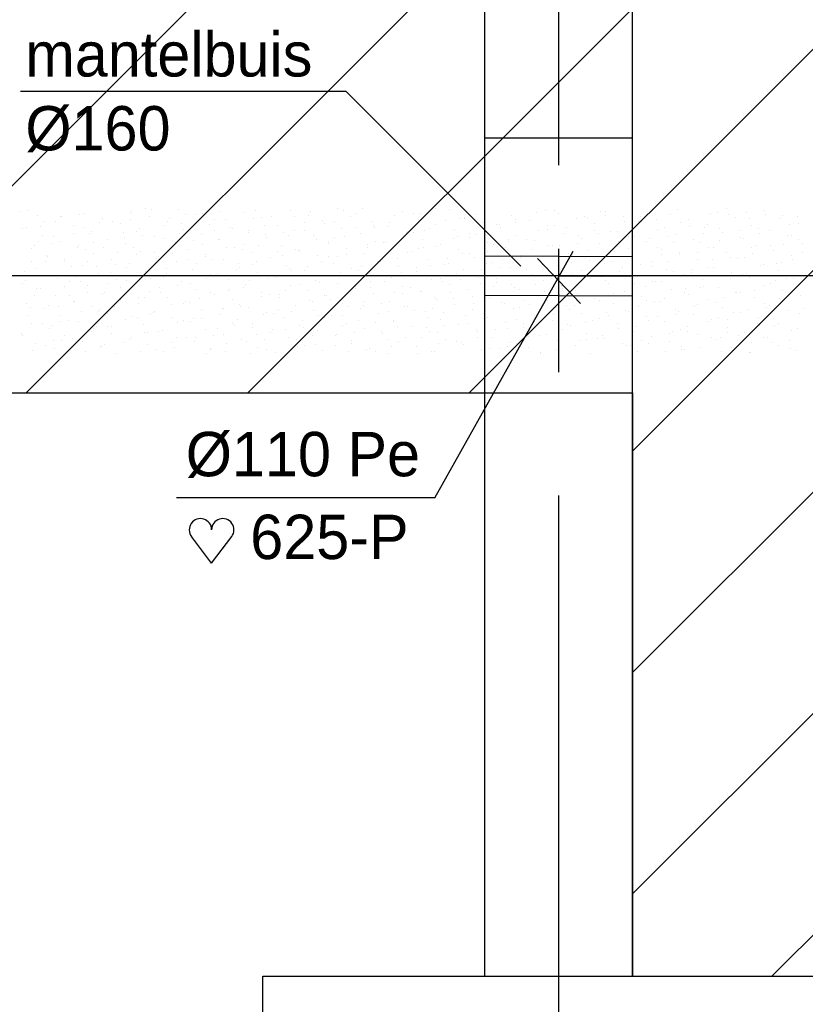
# Model space of a CAD drawing. Extents: x -34830 to 349597, y -3304 to 731056.
# Tile 16 of 48: x 53302 to 56488, y 20922 to 24914. Entities that reach past the tile are written whole.
import ezdxf

# ---------------------------------------------------------------- set-up
doc = ezdxf.new("R2010")
doc.units = 0
doc.header["$LTSCALE"] = 100
for name, pattern in [('2322121', [2000, 1000, 1000]), ('CENTER2', [11.25, 7.5, -1.25, 1.25, -1.25]), ('CENTER4', [5, 3.125, -0.625, 0.625, -0.625]), ('CENTERX2', [40, 25, -5, 5, -5]), ('LURETOUR', [6, 4, -2])]:
    doc.linetypes.add(name, pattern=pattern)
doc.layers.get('0').update_dxf_attribs({"linetype": 'CONTINUOUS'})
doc.layers.get('DEFPOINTS').update_dxf_attribs({"linetype": 'CONTINUOUS'})
for name, color, linetype in [('BOUW', 8, 'CONTINUOUS'), ('STRAMIEN', 1, 'CENTER2'), ('WL524---', 4, 'CONTINUOUS'), ('WL5627--', 4, 'CONTINUOUS'), ('WL570---_HARTLIJN', 7, 'CONTINUOUS'), ('WL570---_RETOUR', 3, 'CONTINUOUS'), ('WM521---', 1, 'CONTINUOUS')]:
    doc.layers.add(name, color=color, linetype=linetype)
doc.styles.add('BURO-018', font='BUROFONT.shx', dxfattribs={"height": 180})

# ---------------------------------------------------------------- blocks, each defined once
blk = doc.blocks.new('HART')
at = {"color": 1}
for q in [(-39.7, 52.4), (39.7, 52.4)]:
    blk.add_line((0, 0), q, dxfattribs=at)
for centre, start, end in [((-22.1, 65.7), 0, 217.1867), ((22.1, 65.7), 322.8133, 180)]:
    blk.add_arc(centre, 22.1, start, end, dxfattribs=at)
blk = doc.blocks.new('LU-1D-K-A0')
at = {"color": 0, "linetype": 'CONTINUOUS'}
for p, q in [((-0.5, 80), (0.5, 80)), ((-0.5, -80), (0.5, -80))]:
    blk.add_line(p, q, dxfattribs=at)
at = {"layer": 'WL570---_HARTLIJN', "linetype": 'CENTER2'}
blk.add_line((-0.5, 0), (0.5, 0), dxfattribs=at)

msp = doc.modelspace()

# ---------------------------------------------------------------- hatches: boundary and pattern name
at = {"layer": 'BOUW', "linetype": 'CONTINUOUS'}
h = msp.add_hatch(dxfattribs=at)
h.set_pattern_fill('ANSI31', color=256, scale=200, style=0)
h.set_pattern_definition([(45, (-108312.03, 9035.6), (-449.0128, 449.0128), [])])
h.paths.add_polyline_path([(59397.7, 32986.7), (59008.1, 33213.6), (56688.1, 33213.6), (56688.1, 33035.6), (55788.1, 33035.6), (55788.1, 28235.6), (56688.1, 28235.6), (56688.1, 25905.9), (56688.1, 25835.6), (54288.1, 25835.6), (54288.1, 25400.8), (48588.1, 25400.8), (48588.1, 23400.8), (55788.1, 23400.8), (55788.1, 21035.6), (56688.1, 21035.6), (56688.1, 18705.9), (56688.1, 18635.6), (55788.1, 18635.6), (55788.1, 9465.6), (58813.1, 9465.6), (58813.1, 12701.7), (57913.1, 12701.7), (57913.1, 13301.7), (58813.1, 13301.7), (58813.1, 14869.6), (59413.1, 14869.6)])

# ---------------------------------------------------------------- linework, layer by layer
at = {"color": 1, "linetype": 'BYBLOCK'}
for p, q in [((55488.1, 24324.3), (55488.1, 26723.6)), ((55488.1, 24488.5), (55488.1, 26254.3))]:
    msp.add_line(p, q, dxfattribs=at)
at = {"layer": 'BOUW', "linetype": 'CONTINUOUS'}
for p, q in [((55188.1, 21035.6), (55188.1, 25835.6)), ((55788.1, 21035.6), (55788.1, 25835.6)), ((55188.1, 24435.6), (55788.1, 24435.6)), ((54288.1, 21035.6), (56688.1, 21035.6)), ((54288.1, 18635.6), (54288.1, 21035.6))]:
    msp.add_line(p, q, dxfattribs=at)
msp.add_lwpolyline([(48588.1, 23400.8), (55788.1, 23400.8), (55788.1, 21035.6), (56688.1, 21035.6), (56688.1, 18705.9), (56688.1, 18635.6), (55788.1, 18635.6), (55788.1, 9465.6), (58813.1, 9465.6), (58813.1, 12701.7), (57913.1, 12701.7), (57913.1, 13301.7), (58813.1, 13301.7), (58813.1, 14869.6), (59413.1, 14869.6), (59397.7, 32986.7)], dxfattribs=at)
at = {"layer": 'DEFPOINTS', "color": 0, "linetype": 'BYBLOCK'}
msp.add_point((55488.1, 24388.5), dxfattribs=at)
at = {"layer": 'DEFPOINTS', "color": 6, "linetype": 'BYBLOCK'}
msp.add_point((55488.1, 24224.3), dxfattribs=at)
at = {"layer": 'STRAMIEN', "linetype": 'CENTERX2'}
msp.add_lwpolyline([(55488.1, 8485.3), (55488.1, 42952.2)], dxfattribs=at)
at = {"layer": 'WL524---', "color": 4, "linetype": '2322121'}
msp.add_line((53177.3, 23877.3), (56604.1, 23877.3), dxfattribs=at)
at = {"layer": 'WL5627--', "color": 6}
for p, q in [((53306.2, 24137.6), (53306.2, 24137.6)), ((53338.8, 24142.6), (53338.8, 24142.6)), ((53375.6, 24119.2), (53375.6, 24119.2)), ((53466.9, 24114.8), (53466.9, 24114.8)), ((53471.7, 24115.6), (53471.7, 24115.6)), ((53545.6, 24124), (53545.6, 24124)), ((53566.1, 24127.4), (53566.1, 24127.4)), ((53749.8, 24129.3), (53749.8, 24129.3)), ((53756.5, 24135.7), (53756.5, 24135.7)), ((53814.1, 24149), (53814.1, 24149)), ((53829, 24114.6), (53829, 24114.6)), ((53837.4, 24145.8), (53837.4, 24145.8)), ((53947, 24144), (53947, 24144)), ((53974.8, 24126.2), (53974.8, 24126.2)), ((54019.5, 24122.9), (54019.5, 24122.9)), ((54044.3, 24127.3), (54044.3, 24127.3)), ((54118.2, 24135.6), (54118.2, 24135.6)), ((54209.9, 24131.2), (54209.9, 24131.2)), ((54257.7, 24140.7), (54257.7, 24140.7)), ((54325, 24117.1), (54325, 24117.1)), ((54400.4, 24139.4), (54400.4, 24139.4)), ((54418.4, 24117.9), (54418.4, 24117.9)), ((54474, 24119.5), (54474, 24119.5)), ((54482.7, 24137.6), (54482.7, 24137.6)), ((54590.9, 24147.7), (54590.9, 24147.7)), ((54616.8, 24138.9), (54616.8, 24138.9)), ((54643.4, 24114.7), (54643.4, 24114.7)), ((54664.4, 24127.8), (54664.4, 24127.8)), ((54690.8, 24147.3), (54690.8, 24147.3)), ((54823.7, 24120.3), (54823.7, 24120.3)), ((54854.9, 24136.1), (54854.9, 24136.1)), ((54897.6, 24128.7), (54897.6, 24128.7)), ((54926.3, 24129.3), (54926.3, 24129.3)), ((54990.5, 24148.9), (54990.5, 24148.9)), ((55045.4, 24144.4), (55045.4, 24144.4)), ((55151.2, 24126.1), (55151.2, 24126.1)), ((55298.7, 24120.8), (55298.7, 24120.8)), ((55396.2, 24131.9), (55396.2, 24131.9)), ((55434.1, 24140.7), (55434.1, 24140.7)), ((55470.2, 24140.3), (55470.2, 24140.3)), ((55489.1, 24129.1), (55489.1, 24129.1)), ((55594.8, 24117.9), (55594.8, 24117.9)), ((55659.1, 24137.5), (55659.1, 24137.5)), ((55677, 24121.8), (55677, 24121.8)), ((55679.6, 24137.4), (55679.6, 24137.4)), ((55752.1, 24116.3), (55752.1, 24116.3)), ((55819.8, 24114.7), (55819.8, 24114.7)), ((55870.1, 24145.7), (55870.1, 24145.7)), ((55942.5, 24124.5), (55942.5, 24124.5)), ((55968.8, 24143.6), (55968.8, 24143.6)), ((56102.7, 24129.2), (56102.7, 24129.2)), ((56133, 24132.8), (56133, 24132.8)), ((56166.9, 24148.9), (56166.9, 24148.9)), ((56175.7, 24125), (56175.7, 24125)), ((56249.6, 24133.4), (56249.6, 24133.4)), ((56323.5, 24141.1), (56323.5, 24141.1)), ((56327.6, 24126.1), (56327.6, 24126.1)), ((56397, 24121.2), (56397, 24121.2)), ((56456.4, 24114.9), (56456.4, 24114.9)), ((53386.7, 24075.3), (53386.7, 24075.3)), ((53402.7, 24095.1), (53402.7, 24095.1)), ((53448.1, 24098), (53448.1, 24098)), ((53521.6, 24078.1), (53521.6, 24078.1)), ((53627.6, 24092), (53627.6, 24092)), ((53638.6, 24106.3), (53638.6, 24106.3)), ((53678.5, 24097.1), (53678.5, 24097.1)), ((53712.1, 24086.4), (53712.1, 24086.4)), ((53752.5, 24105.5), (53752.5, 24105.5)), ((53885.3, 24078.5), (53885.3, 24078.5)), ((53902.6, 24094.7), (53902.6, 24094.7)), ((53910.5, 24106.5), (53910.5, 24106.5)), ((53959.3, 24086.9), (53959.3, 24086.9)), ((54071.2, 24083.7), (54071.2, 24083.7)), ((54093, 24102.9), (54093, 24102.9)), ((54135.5, 24103.4), (54135.5, 24103.4)), ((54251.1, 24108.7), (54251.1, 24108.7)), ((54283.5, 24111.2), (54283.5, 24111.2)), ((54296.2, 24080.5), (54296.2, 24080.5)), ((54346.3, 24079.4), (54346.3, 24079.4)), ((54457.9, 24090.2), (54457.9, 24090.2)), ((54531.9, 24098.5), (54531.9, 24098.5)), ((54536.8, 24087.7), (54536.8, 24087.7)), ((54579.1, 24095.1), (54579.1, 24095.1)), ((54727.3, 24096), (54727.3, 24096)), ((54738.7, 24080), (54738.7, 24080)), ((54799.8, 24074.8), (54799.8, 24074.8)), ((54804, 24091.9), (54804, 24091.9)), ((54917.7, 24104.2), (54917.7, 24104.2)), ((54990.2, 24083.1), (54990.2, 24083.1)), ((55030.5, 24101.8), (55030.5, 24101.8)), ((55087, 24106.5), (55087, 24106.5)), ((55104.5, 24110.2), (55104.5, 24110.2)), ((55108.2, 24112.5), (55108.2, 24112.5)), ((55180.7, 24091.4), (55180.7, 24091.4)), ((55237.3, 24083.2), (55237.3, 24083.2)), ((55247.6, 24083.7), (55247.6, 24083.7)), ((55311.3, 24091.6), (55311.3, 24091.6)), ((55311.9, 24103.3), (55311.9, 24103.3)), ((55371.1, 24099.7), (55371.1, 24099.7)), ((55444.7, 24079.7), (55444.7, 24079.7)), ((55472.6, 24080.5), (55472.6, 24080.5)), ((55561.6, 24108), (55561.6, 24108)), ((55603.1, 24113.4), (55603.1, 24113.4)), ((55635.2, 24088), (55635.2, 24088)), ((55755.5, 24095), (55755.5, 24095)), ((55809.9, 24094.9), (55809.9, 24094.9)), ((55825.6, 24096.3), (55825.6, 24096.3)), ((55883.9, 24103.2), (55883.9, 24103.2)), ((55980.5, 24091.9), (55980.5, 24091.9)), ((56016.1, 24104.6), (56016.1, 24104.6)), ((56016.7, 24076.3), (56016.7, 24076.3)), ((56090.7, 24084.7), (56090.7, 24084.7)), ((56206.5, 24112.9), (56206.5, 24112.9)), ((56263.4, 24106.4), (56263.4, 24106.4)), ((56269.4, 24081.1), (56269.4, 24081.1)), ((56382.5, 24106.5), (56382.5, 24106.5)), ((56424.1, 24083.6), (56424.1, 24083.6)), ((56459.9, 24089.3), (56459.9, 24089.3)), ((53312.8, 24066.9), (53312.8, 24066.9)), ((53331.2, 24069.8), (53331.2, 24069.8)), ((53394, 24038), (53394, 24038)), ((53441.1, 24035), (53441.1, 24035)), ((53519.6, 24048.4), (53519.6, 24048.4)), ((53563.4, 24072.3), (53563.4, 24072.3)), ((53584.5, 24046.3), (53584.5, 24046.3)), ((53593.5, 24056.8), (53593.5, 24056.8)), ((53724.1, 24049.5), (53724.1, 24049.5)), ((53775, 24054.6), (53775, 24054.6)), ((53788.3, 24069.2), (53788.3, 24069.2)), ((53800.4, 24038.2), (53800.4, 24038.2)), ((53949, 24046.4), (53949, 24046.4)), ((53965.4, 24062.8), (53965.4, 24062.8)), ((54037.9, 24041.7), (54037.9, 24041.7)), ((54092.2, 24060), (54092.2, 24060)), ((54155.9, 24071.1), (54155.9, 24071.1)), ((54166.1, 24068.4), (54166.1, 24068.4)), ((54228.4, 24050), (54228.4, 24050)), ((54231.9, 24060.9), (54231.9, 24060.9)), ((54299, 24041.4), (54299, 24041.4)), ((54373, 24049.8), (54373, 24049.8)), ((54392.6, 24038.1), (54392.6, 24038.1)), ((54418.8, 24058.3), (54418.8, 24058.3)), ((54456.9, 24057.7), (54456.9, 24057.7)), ((54492.4, 24038.3), (54492.4, 24038.3)), ((54609.3, 24066.6), (54609.3, 24066.6)), ((54617.6, 24034.9), (54617.6, 24034.9)), ((54664.7, 24071.6), (54664.7, 24071.6)), ((54682.8, 24046.6), (54682.8, 24046.6)), ((54739.8, 24072.3), (54739.8, 24072.3)), ((54871.6, 24053.1), (54871.6, 24053.1)), ((54873.3, 24054.9), (54873.3, 24054.9)), ((54900.5, 24049.5), (54900.5, 24049.5)), ((54945.5, 24061.4), (54945.5, 24061.4)), ((54964.7, 24069.1), (54964.7, 24069.1)), ((55063.8, 24063.2), (55063.8, 24063.2)), ((55078.4, 24034.5), (55078.4, 24034.5)), ((55125.4, 24046.3), (55125.4, 24046.3)), ((55152.4, 24042.9), (55152.4, 24042.9)), ((55254.2, 24071.5), (55254.2, 24071.5)), ((55317.1, 24039.6), (55317.1, 24039.6)), ((55408.3, 24060.9), (55408.3, 24060.9)), ((55444.2, 24064.7), (55444.2, 24064.7)), ((55507.5, 24047.9), (55507.5, 24047.9)), ((55518.1, 24073.1), (55518.1, 24073.1)), ((55569, 24038), (55569, 24038)), ((55633.3, 24057.7), (55633.3, 24057.7)), ((55651, 24046.1), (55651, 24046.1)), ((55698, 24056.2), (55698, 24056.2)), ((55724.9, 24054.5), (55724.9, 24054.5)), ((55770.5, 24035.1), (55770.5, 24035.1)), ((55794, 24034.9), (55794, 24034.9)), ((55888.5, 24064.5), (55888.5, 24064.5)), ((55916.2, 24072.2), (55916.2, 24072.2)), ((55931.8, 24036), (55931.8, 24036)), ((55960.9, 24043.4), (55960.9, 24043.4)), ((56076.9, 24049.4), (56076.9, 24049.4)), ((56078.9, 24072.8), (56078.9, 24072.8)), ((56141.2, 24069.1), (56141.2, 24069.1)), ((56151.4, 24051.6), (56151.4, 24051.6)), ((56223.6, 24057.8), (56223.6, 24057.8)), ((56297.5, 24066.1), (56297.5, 24066.1)), ((56301.9, 24046.3), (56301.9, 24046.3)), ((56341.9, 24059.9), (56341.9, 24059.9)), ((56415.4, 24040), (56415.4, 24040)), ((56430.4, 24039.2), (56430.4, 24039.2)), ((53360.7, 23999.7), (53360.7, 23999.7)), ((53376.9, 24015.3), (53376.9, 24015.3)), ((53434.6, 24008), (53434.6, 24008)), ((53466.5, 24016.9), (53466.5, 24016.9)), ((53540.1, 23996.9), (53540.1, 23996.9)), ((53601.8, 24012.2), (53601.8, 24012.2)), ((53657, 24025.1), (53657, 24025.1)), ((53726.4, 24029.8), (53726.4, 24029.8)), ((53730.5, 24005.2), (53730.5, 24005.2)), ((53847.4, 24033.4), (53847.4, 24033.4)), ((53884.7, 24026.7), (53884.7, 24026.7)), ((53921, 24013.5), (53921, 24013.5)), ((53933.3, 24011.3), (53933.3, 24011.3)), ((54007.2, 24019.7), (54007.2, 24019.7)), ((54045.4, 24003.9), (54045.4, 24003.9)), ((54109.7, 24023.5), (54109.7, 24023.5)), ((54111.4, 24021.8), (54111.4, 24021.8)), ((54214, 24001.1), (54214, 24001.1)), ((54270.4, 24000.7), (54270.4, 24000.7)), ((54301.9, 24030.1), (54301.9, 24030.1)), ((54364.8, 23998.2), (54364.8, 23998.2)), ((54505.8, 24022.9), (54505.8, 24022.9)), ((54553.3, 24015.3), (54553.3, 24015.3)), ((54555.2, 24006.5), (54555.2, 24006.5)), ((54579.8, 24031.3), (54579.8, 24031.3)), ((54712.7, 24004.3), (54712.7, 24004.3)), ((54745.7, 24014.8), (54745.7, 24014.8)), ((54778.3, 24012.1), (54778.3, 24012.1)), ((54786.6, 24012.7), (54786.6, 24012.7)), ((54936.1, 24023.1), (54936.1, 24023.1)), ((54993.4, 23994.2), (54993.4, 23994.2)), ((55008.6, 24001.9), (55008.6, 24001.9)), ((55061.2, 24026.7), (55061.2, 24026.7)), ((55126.6, 24031.4), (55126.6, 24031.4)), ((55199.1, 24010.2), (55199.1, 24010.2)), ((55221.9, 24003.8), (55221.9, 24003.8)), ((55285.2, 24016), (55285.2, 24016)), ((55286.1, 24023.5), (55286.1, 24023.5)), ((55359.2, 24024.3), (55359.2, 24024.3)), ((55389.6, 24018.5), (55389.6, 24018.5)), ((55446.8, 24000.7), (55446.8, 24000.7)), ((55463.1, 23998.6), (55463.1, 23998.6)), ((55492.1, 23997.4), (55492.1, 23997.4)), ((55566, 24005.8), (55566, 24005.8)), ((55580, 24026.8), (55580, 24026.8)), ((55653.6, 24006.9), (55653.6, 24006.9)), ((55729.7, 24015.2), (55729.7, 24015.2)), ((55844, 24015.1), (55844, 24015.1)), ((55857.8, 24027.6), (55857.8, 24027.6)), ((55954.7, 24012.1), (55954.7, 24012.1)), ((56034.5, 24023.4), (56034.5, 24023.4)), ((56064.6, 24009), (56064.6, 24009)), ((56138.6, 24017.4), (56138.6, 24017.4)), ((56225, 24031.7), (56225, 24031.7)), ((56237.6, 24026.6), (56237.6, 24026.6)), ((56287.8, 23999.9), (56287.8, 23999.9)), ((56345.4, 23998.9), (56345.4, 23998.9)), ((56398.3, 24003.8), (56398.3, 24003.8)), ((56462.5, 24023.4), (56462.5, 24023.4)), ((56478.3, 24008.2), (56478.3, 24008.2)), ((53349.6, 23988.6), (53349.6, 23988.6)), ((53412.4, 23956.8), (53412.4, 23956.8)), ((53415.4, 23955.1), (53415.4, 23955.1)), ((53537.6, 23992.5), (53537.6, 23992.5)), ((53567.5, 23981.1), (53567.5, 23981.1)), ((53602.9, 23965.1), (53602.9, 23965.1)), ((53641.5, 23989.5), (53641.5, 23989.5)), ((53698.3, 23969.7), (53698.3, 23969.7)), ((53762.5, 23989.3), (53762.5, 23989.3)), ((53774.3, 23962.6), (53774.3, 23962.6)), ((53793.4, 23973.4), (53793.4, 23973.4)), ((53848.3, 23970.9), (53848.3, 23970.9)), ((53923.2, 23966.5), (53923.2, 23966.5)), ((53983.8, 23981.7), (53983.8, 23981.7)), ((54056.3, 23960.5), (54056.3, 23960.5)), ((54140.1, 23992.7), (54140.1, 23992.7)), ((54174.3, 23989.9), (54174.3, 23989.9)), ((54206.1, 23981.1), (54206.1, 23981.1)), ((54246.8, 23968.8), (54246.8, 23968.8)), ((54346.9, 23974.2), (54346.9, 23974.2)), ((54366.8, 23958.3), (54366.8, 23958.3)), ((54420.9, 23982.6), (54420.9, 23982.6)), ((54431.1, 23977.9), (54431.1, 23977.9)), ((54437.2, 23977.1), (54437.2, 23977.1)), ((54510.8, 23957.2), (54510.8, 23957.2)), ((54553.7, 23955.6), (54553.7, 23955.6)), ((54591.8, 23955.1), (54591.8, 23955.1)), ((54627.7, 23985.4), (54627.7, 23985.4)), ((54627.7, 23964), (54627.7, 23964)), ((54701.3, 23965.4), (54701.3, 23965.4)), ((54714, 23992.5), (54714, 23992.5)), ((54818.2, 23993.7), (54818.2, 23993.7)), ((54874.7, 23969.6), (54874.7, 23969.6)), ((54891.7, 23973.7), (54891.7, 23973.7)), ((54919.5, 23985.8), (54919.5, 23985.8)), ((54939, 23989.3), (54939, 23989.3)), ((55082.2, 23982), (55082.2, 23982)), ((55099.6, 23966.5), (55099.6, 23966.5)), ((55126.3, 23967.3), (55126.3, 23967.3)), ((55200.3, 23975.6), (55200.3, 23975.6)), ((55272.6, 23990.3), (55272.6, 23990.3)), ((55335.5, 23958.5), (55335.5, 23958.5)), ((55382.6, 23981), (55382.6, 23981)), ((55407.1, 23957.1), (55407.1, 23957.1)), ((55526, 23966.8), (55526, 23966.8)), ((55543.2, 23958.2), (55543.2, 23958.2)), ((55607.5, 23977.9), (55607.5, 23977.9)), ((55698.9, 23978.9), (55698.9, 23978.9)), ((55716.4, 23975), (55716.4, 23975)), ((55768.2, 23955), (55768.2, 23955)), ((55772.9, 23987.3), (55772.9, 23987.3)), ((55788.9, 23953.9), (55788.9, 23953.9)), ((55890.4, 23992.4), (55890.4, 23992.4)), ((55905.7, 23960.3), (55905.7, 23960.3)), ((55906.9, 23983.3), (55906.9, 23983.3)), ((55979.4, 23962.2), (55979.4, 23962.2)), ((55979.7, 23968.7), (55979.7, 23968.7)), ((56051.1, 23969.6), (56051.1, 23969.6)), ((56097.3, 23991.6), (56097.3, 23991.6)), ((56115.4, 23989.2), (56115.4, 23989.2)), ((56169.8, 23970.5), (56169.8, 23970.5)), ((56271.5, 23990.5), (56271.5, 23990.5)), ((56276.1, 23966.4), (56276.1, 23966.4)), ((56360.3, 23978.8), (56360.3, 23978.8)), ((56433.8, 23958.8), (56433.8, 23958.8)), ((56478.3, 23971.9), (56478.3, 23971.9)), ((53351.1, 23935.5), (53351.1, 23935.5)), ((53408.6, 23932.4), (53408.6, 23932.4)), ((53482.5, 23940.8), (53482.5, 23940.8)), ((53484.9, 23935.7), (53484.9, 23935.7)), ((53558.5, 23915.8), (53558.5, 23915.8)), ((53576.1, 23932.3), (53576.1, 23932.3)), ((53675.4, 23944), (53675.4, 23944)), ((53689.4, 23922.2), (53689.4, 23922.2)), ((53748.9, 23924), (53748.9, 23924)), ((53859, 23946.9), (53859, 23946.9)), ((53865.8, 23952.3), (53865.8, 23952.3)), ((53939.4, 23932.3), (53939.4, 23932.3)), ((53981.2, 23944), (53981.2, 23944)), ((54019.7, 23924.1), (54019.7, 23924.1)), ((54055.1, 23952.4), (54055.1, 23952.4)), ((54083.9, 23943.7), (54083.9, 23943.7)), ((54129.9, 23940.6), (54129.9, 23940.6)), ((54188, 23925.5), (54188, 23925.5)), ((54244.6, 23920.9), (54244.6, 23920.9)), ((54262, 23933.8), (54262, 23933.8)), ((54320.3, 23948.9), (54320.3, 23948.9)), ((54383.2, 23917.1), (54383.2, 23917.1)), ((54468.8, 23915.3), (54468.8, 23915.3)), ((54527.5, 23935.4), (54527.5, 23935.4)), ((54573.6, 23925.3), (54573.6, 23925.3)), ((54752.5, 23932.3), (54752.5, 23932.3)), ((54760.6, 23937.1), (54760.6, 23937.1)), ((54764.1, 23933.6), (54764.1, 23933.6)), ((54834.5, 23945.5), (54834.5, 23945.5)), ((54954.6, 23941.9), (54954.6, 23941.9)), ((54967.4, 23918.5), (54967.4, 23918.5)), ((55027, 23920.8), (55027, 23920.8)), ((55035.4, 23946.8), (55035.4, 23946.8)), ((55041.4, 23926.9), (55041.4, 23926.9)), ((55145, 23950.2), (55145, 23950.2)), ((55196.1, 23924), (55196.1, 23924)), ((55217.5, 23929.1), (55217.5, 23929.1)), ((55260.3, 23943.7), (55260.3, 23943.7)), ((55333.1, 23948.7), (55333.1, 23948.7)), ((55408, 23937.3), (55408, 23937.3)), ((55421, 23920.8), (55421, 23920.8)), ((55481.5, 23917.4), (55481.5, 23917.4)), ((55540, 23930.2), (55540, 23930.2)), ((55598.4, 23945.6), (55598.4, 23945.6)), ((55613.9, 23938.5), (55613.9, 23938.5)), ((55672, 23925.7), (55672, 23925.7)), ((55703.9, 23935.4), (55703.9, 23935.4)), ((55820.8, 23920), (55820.8, 23920)), ((55862.5, 23934), (55862.5, 23934)), ((55928.9, 23932.2), (55928.9, 23932.2)), ((56052.9, 23942.3), (56052.9, 23942.3)), ((56112.6, 23941.8), (56112.6, 23941.8)), ((56186.5, 23950.2), (56186.5, 23950.2)), ((56211.8, 23946.8), (56211.8, 23946.8)), ((56243.4, 23950.5), (56243.4, 23950.5)), ((56306.2, 23918.7), (56306.2, 23918.7)), ((56319.4, 23923.2), (56319.4, 23923.2)), ((56372.5, 23924), (56372.5, 23924)), ((56393.3, 23931.6), (56393.3, 23931.6)), ((56436.8, 23943.6), (56436.8, 23943.6)), ((53323.6, 23892.1), (53323.6, 23892.1)), ((53368, 23907.5), (53368, 23907.5)), ((53389.6, 23875.3), (53389.6, 23875.3)), ((53430.9, 23875.6), (53430.9, 23875.6)), ((53511.8, 23912.7), (53511.8, 23912.7)), ((53615.4, 23913.8), (53615.4, 23913.8)), ((53621.3, 23883.9), (53621.3, 23883.9)), ((53672.5, 23889.9), (53672.5, 23889.9)), ((53736.7, 23909.5), (53736.7, 23909.5)), ((53811.8, 23892.2), (53811.8, 23892.2)), ((53822.2, 23895.3), (53822.2, 23895.3)), ((53896.2, 23903.7), (53896.2, 23903.7)), ((53897.4, 23886.7), (53897.4, 23886.7)), ((54002.2, 23900.5), (54002.2, 23900.5)), ((54029.1, 23876.8), (54029.1, 23876.8)), ((54074.7, 23879.4), (54074.7, 23879.4)), ((54103, 23885.1), (54103, 23885.1)), ((54180.3, 23901.2), (54180.3, 23901.2)), ((54192.7, 23908.8), (54192.7, 23908.8)), ((54265.2, 23887.6), (54265.2, 23887.6)), ((54341, 23878.4), (54341, 23878.4)), ((54394.8, 23906.9), (54394.8, 23906.9)), ((54405.3, 23898.1), (54405.3, 23898.1)), ((54455.7, 23895.9), (54455.7, 23895.9)), ((54529.2, 23876), (54529.2, 23876)), ((54566, 23875.3), (54566, 23875.3)), ((54601.7, 23888.4), (54601.7, 23888.4)), ((54646.1, 23904.2), (54646.1, 23904.2)), ((54675.6, 23896.7), (54675.6, 23896.7)), ((54688.2, 23912.6), (54688.2, 23912.6)), ((54719.7, 23884.3), (54719.7, 23884.3)), ((54836.6, 23912.5), (54836.6, 23912.5)), ((54848.9, 23889.8), (54848.9, 23889.8)), ((54882.4, 23878.2), (54882.4, 23878.2)), ((54910.1, 23892.6), (54910.1, 23892.6)), ((54913.2, 23909.5), (54913.2, 23909.5)), ((55073.9, 23886.6), (55073.9, 23886.6)), ((55100.6, 23900.8), (55100.6, 23900.8)), ((55174.2, 23900), (55174.2, 23900)), ((55248.2, 23908.4), (55248.2, 23908.4)), ((55291.1, 23909.1), (55291.1, 23909.1)), ((55353.9, 23877.3), (55353.9, 23877.3)), ((55356.8, 23901.2), (55356.8, 23901.2)), ((55381.1, 23881.4), (55381.1, 23881.4)), ((55455, 23889.8), (55455, 23889.8)), ((55517.5, 23878.4), (55517.5, 23878.4)), ((55544.4, 23885.6), (55544.4, 23885.6)), ((55581.7, 23898), (55581.7, 23898)), ((55734.8, 23893.9), (55734.8, 23893.9)), ((55742.4, 23875.2), (55742.4, 23875.2)), ((55746.8, 23911.6), (55746.8, 23911.6)), ((55864.6, 23912.6), (55864.6, 23912.6)), ((55925.3, 23902.1), (55925.3, 23902.1)), ((55953.6, 23893.1), (55953.6, 23893.1)), ((55997.8, 23881), (55997.8, 23881)), ((56025.3, 23889.8), (56025.3, 23889.8)), ((56027.6, 23901.4), (56027.6, 23901.4)), ((56089.6, 23909.4), (56089.6, 23909.4)), ((56115.8, 23910.4), (56115.8, 23910.4)), ((56160.5, 23874.5), (56160.5, 23874.5)), ((56188.2, 23889.3), (56188.2, 23889.3)), ((56234.4, 23882.9), (56234.4, 23882.9)), ((56250.3, 23886.6), (56250.3, 23886.6)), ((56378.7, 23897.6), (56378.7, 23897.6)), ((56452.3, 23877.6), (56452.3, 23877.6)), ((53312.9, 23846.2), (53312.9, 23846.2)), ((53325.3, 23855.7), (53325.3, 23855.7)), ((53456.5, 23865.1), (53456.5, 23865.1)), ((53503.3, 23854.5), (53503.3, 23854.5)), ((53530.5, 23873.5), (53530.5, 23873.5)), ((53550.3, 23852.5), (53550.3, 23852.5)), ((53576.9, 23834.6), (53576.9, 23834.6)), ((53663.3, 23846.6), (53663.3, 23846.6)), ((53693.8, 23862.8), (53693.8, 23862.8)), ((53737.3, 23855), (53737.3, 23855)), ((53767.4, 23842.9), (53767.4, 23842.9)), ((53833.2, 23867), (53833.2, 23867)), ((53884.3, 23871.1), (53884.3, 23871.1)), ((53944.1, 23836.4), (53944.1, 23836.4)), ((53957.8, 23851.1), (53957.8, 23851.1)), ((53993.9, 23844.2), (53993.9, 23844.2)), ((54058.1, 23863.9), (54058.1, 23863.9)), ((54148.3, 23859.4), (54148.3, 23859.4)), ((54218.8, 23841.1), (54218.8, 23841.1)), ((54235.9, 23858.2), (54235.9, 23858.2)), ((54309.9, 23866.6), (54309.9, 23866.6)), ((54338.7, 23867.7), (54338.7, 23867.7)), ((54401.6, 23835.9), (54401.6, 23835.9)), ((54442.7, 23839.7), (54442.7, 23839.7)), ((54501.7, 23855.6), (54501.7, 23855.6)), ((54516.7, 23848), (54516.7, 23848)), ((54592.1, 23844.2), (54592.1, 23844.2)), ((54726.7, 23852.4), (54726.7, 23852.4)), ((54782.5, 23852.4), (54782.5, 23852.4)), ((54808.5, 23869.8), (54808.5, 23869.8)), ((54973, 23860.7), (54973, 23860.7)), ((55009.6, 23867), (55009.6, 23867)), ((55015.3, 23851.3), (55015.3, 23851.3)), ((55045.5, 23839.6), (55045.5, 23839.6)), ((55089.3, 23859.7), (55089.3, 23859.7)), ((55163.4, 23869), (55163.4, 23869)), ((55170.3, 23844.2), (55170.3, 23844.2)), ((55234.5, 23863.8), (55234.5, 23863.8)), ((55235.9, 23847.9), (55235.9, 23847.9)), ((55296.1, 23841.1), (55296.1, 23841.1)), ((55395.2, 23841), (55395.2, 23841)), ((55426.4, 23856.2), (55426.4, 23856.2)), ((55499.9, 23836.2), (55499.9, 23836.2)), ((55587.9, 23862.9), (55587.9, 23862.9)), ((55616.9, 23864.5), (55616.9, 23864.5)), ((55661.8, 23871.3), (55661.8, 23871.3)), ((55678.1, 23855.6), (55678.1, 23855.6)), ((55690.4, 23844.5), (55690.4, 23844.5)), ((55794.7, 23844.3), (55794.7, 23844.3)), ((55807.3, 23872.7), (55807.3, 23872.7)), ((55868.7, 23852.7), (55868.7, 23852.7)), ((55880.9, 23852.8), (55880.9, 23852.8)), ((55903.1, 23852.4), (55903.1, 23852.4)), ((56071.3, 23861.1), (56071.3, 23861.1)), ((56075.5, 23834.2), (56075.5, 23834.2)), ((56186, 23866.9), (56186, 23866.9)), ((56261.8, 23869.4), (56261.8, 23869.4)), ((56324.6, 23837.5), (56324.6, 23837.5)), ((56346.7, 23844.1), (56346.7, 23844.1)), ((56367.3, 23856), (56367.3, 23856)), ((56411, 23863.8), (56411, 23863.8)), ((56441.3, 23864.3), (56441.3, 23864.3)), ((53363.8, 23795.5), (53363.8, 23795.5)), ((53371.5, 23824.8), (53371.5, 23824.8)), ((53386.4, 23826.3), (53386.4, 23826.3)), ((53449.3, 23794.5), (53449.3, 23794.5)), ((53486, 23832.9), (53486, 23832.9)), ((53504.4, 23797.9), (53504.4, 23797.9)), ((53578.4, 23806.2), (53578.4, 23806.2)), ((53639.7, 23802.8), (53639.7, 23802.8)), ((53646.7, 23810), (53646.7, 23810)), ((53711, 23829.7), (53711, 23829.7)), ((53830.2, 23811), (53830.2, 23811)), ((53870.2, 23828), (53870.2, 23828)), ((53871.7, 23806.9), (53871.7, 23806.9)), ((54020.7, 23819.3), (54020.7, 23819.3)), ((54077, 23809.5), (54077, 23809.5)), ((54093.1, 23798.2), (54093.1, 23798.2)), ((54150.9, 23817.9), (54150.9, 23817.9)), ((54154.6, 23821.4), (54154.6, 23821.4)), ((54211.1, 23827.6), (54211.1, 23827.6)), ((54283.6, 23806.5), (54283.6, 23806.5)), ((54315.3, 23798.6), (54315.3, 23798.6)), ((54357.8, 23799.3), (54357.8, 23799.3)), ((54379.5, 23818.3), (54379.5, 23818.3)), ((54474.1, 23814.8), (54474.1, 23814.8)), ((54540.2, 23795.4), (54540.2, 23795.4)), ((54547.6, 23794.8), (54547.6, 23794.8)), ((54649.6, 23821.1), (54649.6, 23821.1)), ((54662.4, 23832.8), (54662.4, 23832.8)), ((54664.5, 23823), (54664.5, 23823)), ((54723.5, 23829.5), (54723.5, 23829.5)), ((54738.1, 23803.1), (54738.1, 23803.1)), ((54823.1, 23810), (54823.1, 23810)), ((54855, 23831.3), (54855, 23831.3)), ((54856.4, 23802.6), (54856.4, 23802.6)), ((54887.4, 23829.6), (54887.4, 23829.6)), ((54928.5, 23811.4), (54928.5, 23811.4)), ((54930.4, 23810.9), (54930.4, 23810.9)), ((55048.1, 23806.8), (55048.1, 23806.8)), ((55119, 23819.7), (55119, 23819.7)), ((55222.1, 23832.7), (55222.1, 23832.7)), ((55309.5, 23828), (55309.5, 23828)), ((55331, 23821.4), (55331, 23821.4)), ((55372.3, 23796.1), (55372.3, 23796.1)), ((55429, 23814.2), (55429, 23814.2)), ((55491.7, 23798.6), (55491.7, 23798.6)), ((55502.9, 23822.6), (55502.9, 23822.6)), ((55555.9, 23818.2), (55555.9, 23818.2)), ((55562.8, 23804.4), (55562.8, 23804.4)), ((55635.8, 23795.6), (55635.8, 23795.6)), ((55709.8, 23804), (55709.8, 23804)), ((55716.6, 23795.4), (55716.6, 23795.4)), ((55753.2, 23812.7), (55753.2, 23812.7)), ((55838.8, 23832.8), (55838.8, 23832.8)), ((55943.7, 23821), (55943.7, 23821)), ((55999.5, 23809.9), (55999.5, 23809.9)), ((56001.6, 23825.8), (56001.6, 23825.8)), ((56016.2, 23799.8), (56016.2, 23799.8)), ((56063.8, 23829.6), (56063.8, 23829.6)), ((56134.2, 23829.3), (56134.2, 23829.3)), ((56206.7, 23808.1), (56206.7, 23808.1)), ((56208.4, 23807.3), (56208.4, 23807.3)), ((56224.5, 23806.8), (56224.5, 23806.8)), ((56282.3, 23815.6), (56282.3, 23815.6)), ((56397.1, 23816.4), (56397.1, 23816.4)), ((56470.7, 23796.5), (56470.7, 23796.5)), ((53331.3, 23765.1), (53331.3, 23765.1)), ((53419.4, 23757.5), (53419.4, 23757.5)), ((53521.8, 23773.3), (53521.8, 23773.3)), ((53524.5, 23772.7), (53524.5, 23772.7)), ((53711.2, 23779.3), (53711.2, 23779.3)), ((53712.2, 23781.6), (53712.2, 23781.6)), ((53785.2, 23787.7), (53785.2, 23787.7)), ((53785.8, 23761.7), (53785.8, 23761.7)), ((53807.4, 23787.2), (53807.4, 23787.2)), ((53902.7, 23789.9), (53902.7, 23789.9)), ((53918.1, 23760.8), (53918.1, 23760.8)), ((53968.1, 23764.4), (53968.1, 23764.4)), ((53976.2, 23770), (53976.2, 23770)), ((53992, 23769.2), (53992, 23769.2)), ((54032.3, 23784.1), (54032.3, 23784.1)), ((54166.7, 23778.3), (54166.7, 23778.3)), ((54193, 23761.2), (54193, 23761.2)), ((54283.8, 23790.9), (54283.8, 23790.9)), ((54357.2, 23786.5), (54357.2, 23786.5)), ((54420, 23754.7), (54420, 23754.7)), ((54475.9, 23775.8), (54475.9, 23775.8)), ((54490.6, 23772.4), (54490.6, 23772.4)), ((54564.6, 23780.8), (54564.6, 23780.8)), ((54610.5, 23763), (54610.5, 23763)), ((54700.9, 23772.6), (54700.9, 23772.6)), ((54771.4, 23762.2), (54771.4, 23762.2)), ((54800.9, 23771.3), (54800.9, 23771.3)), ((54983.8, 23787.2), (54983.8, 23787.2)), ((54991.4, 23779.6), (54991.4, 23779.6)), ((55063.2, 23784), (55063.2, 23784)), ((55063.9, 23758.4), (55063.9, 23758.4)), ((55137.2, 23792.4), (55137.2, 23792.4)), ((55144.5, 23764.4), (55144.5, 23764.4)), ((55181.9, 23787.8), (55181.9, 23787.8)), ((55208.8, 23784), (55208.8, 23784)), ((55254.3, 23766.7), (55254.3, 23766.7)), ((55270.1, 23765.5), (55270.1, 23765.5)), ((55344, 23773.8), (55344, 23773.8)), ((55369.5, 23761.2), (55369.5, 23761.2)), ((55444.8, 23775), (55444.8, 23775)), ((55518.4, 23755.1), (55518.4, 23755.1)), ((55550.8, 23755.3), (55550.8, 23755.3)), ((55635.3, 23783.3), (55635.3, 23783.3)), ((55652.4, 23775.7), (55652.4, 23775.7)), ((55708.8, 23763.3), (55708.8, 23763.3)), ((55825.7, 23791.6), (55825.7, 23791.6)), ((55842.6, 23777.1), (55842.6, 23777.1)), ((55877.3, 23772.6), (55877.3, 23772.6)), ((55899.3, 23771.6), (55899.3, 23771.6)), ((55916.6, 23785.5), (55916.6, 23785.5)), ((56049.5, 23758.5), (56049.5, 23758.5)), ((56089.7, 23779.9), (56089.7, 23779.9)), ((56123.4, 23766.9), (56123.4, 23766.9)), ((56160.2, 23787.1), (56160.2, 23787.1)), ((56280.2, 23788.2), (56280.2, 23788.2)), ((56320.9, 23764.3), (56320.9, 23764.3)), ((56343.1, 23756.4), (56343.1, 23756.4)), ((56385.2, 23784), (56385.2, 23784)), ((56415.2, 23788.7), (56415.2, 23788.7)), ((53338, 23715.7), (53338, 23715.7)), ((53345.5, 23749.2), (53345.5, 23749.2)), ((53404.8, 23745.1), (53404.8, 23745.1)), ((53460.2, 23753), (53460.2, 23753)), ((53552.3, 23730.6), (53552.3, 23730.6)), ((53595.3, 23753.4), (53595.3, 23753.4)), ((53620.9, 23730.2), (53620.9, 23730.2)), ((53626.3, 23739), (53626.3, 23739)), ((53658.2, 23721.6), (53658.2, 23721.6)), ((53685.2, 23749.9), (53685.2, 23749.9)), ((53833.1, 23720.4), (53833.1, 23720.4)), ((53845.9, 23727), (53845.9, 23727)), ((53848.6, 23729.9), (53848.6, 23729.9)), ((54039.1, 23738.1), (54039.1, 23738.1)), ((54111.6, 23717), (54111.6, 23717)), ((54124.9, 23742.2), (54124.9, 23742.2)), ((54128.8, 23741.6), (54128.8, 23741.6)), ((54198.9, 23750.6), (54198.9, 23750.6)), ((54229.5, 23746.4), (54229.5, 23746.4)), ((54289.5, 23718.8), (54289.5, 23718.8)), ((54302, 23725.3), (54302, 23725.3)), ((54331.7, 23723.7), (54331.7, 23723.7)), ((54353.7, 23738.4), (54353.7, 23738.4)), ((54405.7, 23732.1), (54405.7, 23732.1)), ((54492.5, 23733.6), (54492.5, 23733.6)), ((54514.4, 23715.6), (54514.4, 23715.6)), ((54636.6, 23753), (54636.6, 23753)), ((54682.9, 23741.9), (54682.9, 23741.9)), ((54697.5, 23753.8), (54697.5, 23753.8)), ((54756.5, 23721.9), (54756.5, 23721.9)), ((54797.3, 23730.2), (54797.3, 23730.2)), ((54861.6, 23749.8), (54861.6, 23749.8)), ((54873.4, 23750.2), (54873.4, 23750.2)), ((54904.3, 23735.3), (54904.3, 23735.3)), ((54947, 23730.2), (54947, 23730.2)), ((54978.3, 23743.7), (54978.3, 23743.7)), ((55022.3, 23727), (55022.3, 23727)), ((55111.1, 23716.7), (55111.1, 23716.7)), ((55137.4, 23738.5), (55137.4, 23738.5)), ((55185.1, 23725.1), (55185.1, 23725.1)), ((55305.2, 23741.5), (55305.2, 23741.5)), ((55327.9, 23746.8), (55327.9, 23746.8)), ((55390.7, 23715), (55390.7, 23715)), ((55465.9, 23718.7), (55465.9, 23718.7)), ((55476.9, 23746.9), (55476.9, 23746.9)), ((55530.1, 23738.4), (55530.1, 23738.4)), ((55581.2, 23723.2), (55581.2, 23723.2)), ((55683.7, 23728.4), (55683.7, 23728.4)), ((55690.8, 23715.6), (55690.8, 23715.6)), ((55757.7, 23736.7), (55757.7, 23736.7)), ((55771.7, 23731.5), (55771.7, 23731.5)), ((55813.1, 23752.9), (55813.1, 23752.9)), ((55962.1, 23739.8), (55962.1, 23739.8)), ((55964.5, 23718.2), (55964.5, 23718.2)), ((55973.7, 23730.1), (55973.7, 23730.1)), ((56034.6, 23718.7), (56034.6, 23718.7)), ((56038, 23749.8), (56038, 23749.8)), ((56152.6, 23748.1), (56152.6, 23748.1)), ((56198.7, 23726.9), (56198.7, 23726.9)), ((56225.1, 23727), (56225.1, 23727)), ((56256.3, 23740), (56256.3, 23740)), ((56330.2, 23748.4), (56330.2, 23748.4)), ((56415.5, 23735.2), (56415.5, 23735.2)), ((56463.1, 23721.4), (56463.1, 23721.4)), ((56481.6, 23741.5), (56481.6, 23741.5)), ((53349.7, 23683.9), (53349.7, 23683.9)), ((53393.4, 23681.9), (53393.4, 23681.9)), ((53467.4, 23690.3), (53467.4, 23690.3)), ((53467.7, 23713.3), (53467.7, 23713.3)), ((53498.7, 23692.8), (53498.7, 23692.8)), ((53540.2, 23692.2), (53540.2, 23692.2)), ((53730.6, 23700.5), (53730.6, 23700.5)), ((53759.2, 23712.1), (53759.2, 23712.1)), ((53781.6, 23707.4), (53781.6, 23707.4)), ((53804.2, 23680.5), (53804.2, 23680.5)), ((53921.1, 23708.7), (53921.1, 23708.7)), ((53942.3, 23684.6), (53942.3, 23684.6)), ((53966, 23693.5), (53966, 23693.5)), ((53994.6, 23688.8), (53994.6, 23688.8)), ((54006.6, 23704.2), (54006.6, 23704.2)), ((54039.9, 23701.9), (54039.9, 23701.9)), ((54167.2, 23681.4), (54167.2, 23681.4)), ((54172.8, 23675), (54172.8, 23675)), ((54185.1, 23697.1), (54185.1, 23697.1)), ((54246.8, 23683.3), (54246.8, 23683.3)), ((54375.6, 23705.4), (54375.6, 23705.4)), ((54450.2, 23696), (54450.2, 23696)), ((54538.6, 23705.1), (54538.6, 23705.1)), ((54566, 23713.7), (54566, 23713.7)), ((54612.5, 23713.5), (54612.5, 23713.5)), ((54628.9, 23681.8), (54628.9, 23681.8)), ((54675.1, 23692.8), (54675.1, 23692.8)), ((54745.4, 23686.6), (54745.4, 23686.6)), ((54819.3, 23695), (54819.3, 23695)), ((54819.3, 23690.1), (54819.3, 23690.1)), ((54958, 23707.3), (54958, 23707.3)), ((55009.8, 23698.4), (55009.8, 23698.4)), ((55026.2, 23676.4), (55026.2, 23676.4)), ((55082.3, 23677.3), (55082.3, 23677.3)), ((55118.7, 23684.5), (55118.7, 23684.5)), ((55183, 23704.2), (55183, 23704.2)), ((55200.3, 23706.7), (55200.3, 23706.7)), ((55272.8, 23685.5), (55272.8, 23685.5)), ((55318, 23698.2), (55318, 23698.2)), ((55343.7, 23681.4), (55343.7, 23681.4)), ((55391.9, 23706.6), (55391.9, 23706.6)), ((55463.2, 23693.8), (55463.2, 23693.8)), ((55524.8, 23679.7), (55524.8, 23679.7)), ((55598.8, 23688), (55598.8, 23688)), ((55626.6, 23695.9), (55626.6, 23695.9)), ((55653.7, 23702.1), (55653.7, 23702.1)), ((55727.2, 23682.2), (55727.2, 23682.2)), ((55844.1, 23710.4), (55844.1, 23710.4)), ((55851.5, 23692.7), (55851.5, 23692.7)), ((55890.5, 23709.8), (55890.5, 23709.8)), ((55917.7, 23690.5), (55917.7, 23690.5)), ((56097.4, 23691.3), (56097.4, 23691.3)), ((56108.2, 23698.7), (56108.2, 23698.7)), ((56134.4, 23707.3), (56134.4, 23707.3)), ((56171.3, 23699.7), (56171.3, 23699.7)), ((56295.1, 23684.5), (56295.1, 23684.5)), ((56298.6, 23707), (56298.6, 23707)), ((56359.4, 23704.1), (56359.4, 23704.1)), ((56361.5, 23675.2), (56361.5, 23675.2)), ((56378.2, 23681.1), (56378.2, 23681.1)), ((53308.4, 23641.6), (53308.4, 23641.6)), ((53312.2, 23635.8), (53312.2, 23635.8)), ((53423.3, 23664), (53423.3, 23664)), ((53434.4, 23673.2), (53434.4, 23673.2)), ((53595.1, 23650.4), (53595.1, 23650.4)), ((53600.2, 23663.3), (53600.2, 23663.3)), ((53613.7, 23672.2), (53613.7, 23672.2)), ((53659.4, 23670), (53659.4, 23670)), ((53674.2, 23671.7), (53674.2, 23671.7)), ((53676.6, 23640.4), (53676.6, 23640.4)), ((53807.1, 23644.8), (53807.1, 23644.8)), ((53820.1, 23647.2), (53820.1, 23647.2)), ((53867, 23648.7), (53867, 23648.7)), ((53881, 23653.2), (53881, 23653.2)), ((54057.5, 23657), (54057.5, 23657)), ((54087.8, 23634.6), (54087.8, 23634.6)), ((54103, 23661.8), (54103, 23661.8)), ((54130, 23635.9), (54130, 23635.9)), ((54248, 23665.3), (54248, 23665.3)), ((54263.7, 23638.9), (54263.7, 23638.9)), ((54320.4, 23644.1), (54320.4, 23644.1)), ((54327.9, 23658.6), (54327.9, 23658.6)), ((54379.6, 23656.4), (54379.6, 23656.4)), ((54438.4, 23673.5), (54438.4, 23673.5)), ((54453.6, 23664.8), (54453.6, 23664.8)), ((54488.6, 23635.8), (54488.6, 23635.8)), ((54510.9, 23652.4), (54510.9, 23652.4)), ((54586.5, 23637.9), (54586.5, 23637.9)), ((54610.8, 23673.1), (54610.8, 23673.1)), ((54660.4, 23646.2), (54660.4, 23646.2)), ((54701.4, 23660.7), (54701.4, 23660.7)), ((54771.5, 23650.3), (54771.5, 23650.3)), ((54774.9, 23640.8), (54774.9, 23640.8)), ((54835.8, 23670), (54835.8, 23670)), ((54891.8, 23669), (54891.8, 23669)), ((54952.2, 23668), (54952.2, 23668)), ((54965.4, 23649), (54965.4, 23649)), ((54996.5, 23647.2), (54996.5, 23647.2)), ((55155.8, 23657.3), (55155.8, 23657.3)), ((55159, 23649.5), (55159, 23649.5)), ((55233, 23657.9), (55233, 23657.9)), ((55279.4, 23661.7), (55279.4, 23661.7)), ((55346.3, 23665.6), (55346.3, 23665.6)), ((55439.8, 23639.3), (55439.8, 23639.3)), ((55440.1, 23638.9), (55440.1, 23638.9)), ((55504.4, 23658.5), (55504.4, 23658.5)), ((55536.8, 23673.9), (55536.8, 23673.9)), ((55599.6, 23642.1), (55599.6, 23642.1)), ((55665, 23635.7), (55665, 23635.7)), ((55731.6, 23661.1), (55731.6, 23661.1)), ((55787.3, 23673.1), (55787.3, 23673.1)), ((55790.1, 23650.3), (55790.1, 23650.3)), ((55805.6, 23669.5), (55805.6, 23669.5)), ((55938.5, 23642.6), (55938.5, 23642.6)), ((55948, 23650.3), (55948, 23650.3)), ((55980.5, 23658.6), (55980.5, 23658.6)), ((56012.2, 23669.9), (56012.2, 23669.9)), ((56012.4, 23650.9), (56012.4, 23650.9)), ((56053, 23637.5), (56053, 23637.5)), ((56171, 23666.9), (56171, 23666.9)), ((56172.9, 23647.1), (56172.9, 23647.1)), ((56243.5, 23645.8), (56243.5, 23645.8)), ((56304.2, 23672.7), (56304.2, 23672.7)), ((56434, 23654.1), (56434, 23654.1)), ((56455.8, 23661.7), (56455.8, 23661.7)), ((53368.1, 23602.7), (53368.1, 23602.7)), ((53441.3, 23614.6), (53441.3, 23614.6)), ((53472.9, 23613), (53472.9, 23613)), ((53486.1, 23632.1), (53486.1, 23632.1)), ((53515.3, 23623), (53515.3, 23623)), ((53558.6, 23611), (53558.6, 23611)), ((53648.1, 23596.1), (53648.1, 23596.1)), ((53722.1, 23604.5), (53722.1, 23604.5)), ((53749, 23619.3), (53749, 23619.3)), ((53755.8, 23627.6), (53755.8, 23627.6)), ((53822.6, 23599.3), (53822.6, 23599.3)), ((53916.5, 23604.8), (53916.5, 23604.8)), ((53939.5, 23627.6), (53939.5, 23627.6)), ((53980.8, 23624.4), (53980.8, 23624.4)), ((54013.1, 23607.6), (54013.1, 23607.6)), ((54013.9, 23626.2), (54013.9, 23626.2)), ((54141.5, 23601.6), (54141.5, 23601.6)), ((54203.5, 23615.9), (54203.5, 23615.9)), ((54220.7, 23607.7), (54220.7, 23607.7)), ((54294.7, 23616.1), (54294.7, 23616.1)), ((54394, 23624.2), (54394, 23624.2)), ((54424.4, 23616.1), (54424.4, 23616.1)), ((54501.5, 23597.5), (54501.5, 23597.5)), ((54584.5, 23632.5), (54584.5, 23632.5)), ((54647.3, 23600.7), (54647.3, 23600.7)), ((54649.3, 23613), (54649.3, 23613)), ((54793.3, 23619.3), (54793.3, 23619.3)), ((54837.8, 23608.9), (54837.8, 23608.9)), ((54867.3, 23627.7), (54867.3, 23627.7)), ((54932.2, 23627.5), (54932.2, 23627.5)), ((55000.1, 23600.8), (55000.1, 23600.8)), ((55028.2, 23617.2), (55028.2, 23617.2)), ((55074.1, 23609.1), (55074.1, 23609.1)), ((55092.9, 23604.7), (55092.9, 23604.7)), ((55100.7, 23596.1), (55100.7, 23596.1)), ((55157.2, 23624.3), (55157.2, 23624.3)), ((55218.7, 23625.5), (55218.7, 23625.5)), ((55291.2, 23604.4), (55291.2, 23604.4)), ((55317.9, 23601.5), (55317.9, 23601.5)), ((55365.9, 23630.9), (55365.9, 23630.9)), ((55409.2, 23633.8), (55409.2, 23633.8)), ((55481.6, 23612.7), (55481.6, 23612.7)), ((55572.7, 23612.4), (55572.7, 23612.4)), ((55600.8, 23616.1), (55600.8, 23616.1)), ((55646.7, 23620.8), (55646.7, 23620.8)), ((55672.1, 23620.9), (55672.1, 23620.9)), ((55745.7, 23601), (55745.7, 23601)), ((55825.7, 23612.9), (55825.7, 23612.9)), ((55853.5, 23602.2), (55853.5, 23602.2)), ((55862.6, 23629.2), (55862.6, 23629.2)), ((55936.1, 23609.3), (55936.1, 23609.3)), ((56108.6, 23627.5), (56108.6, 23627.5)), ((56126.6, 23617.6), (56126.6, 23617.6)), ((56145.3, 23624), (56145.3, 23624)), ((56219.2, 23632.4), (56219.2, 23632.4)), ((56269.3, 23604.6), (56269.3, 23604.6)), ((56317, 23625.8), (56317, 23625.8)), ((56333.6, 23624.3), (56333.6, 23624.3)), ((56352.1, 23605.5), (56352.1, 23605.5)), ((56426.1, 23613.8), (56426.1, 23613.8)), ((53356.4, 23574.3), (53356.4, 23574.3)), ((53408.6, 23593.4), (53408.6, 23593.4)), ((53441.7, 23582.8), (53441.7, 23582.8)), ((53569.3, 23570.6), (53569.3, 23570.6)), ((53632.1, 23591.1), (53632.1, 23591.1)), ((53633.6, 23590.2), (53633.6, 23590.2)), ((53695, 23559.2), (53695, 23559.2)), ((53794.3, 23567.4), (53794.3, 23567.4)), ((53855, 23577.5), (53855, 23577.5)), ((53885.4, 23567.5), (53885.4, 23567.5)), ((53928.9, 23585.9), (53928.9, 23585.9)), ((54061.8, 23559), (54061.8, 23559)), ((54075.9, 23575.8), (54075.9, 23575.8)), ((54077.2, 23581.9), (54077.2, 23581.9)), ((54135.8, 23567.4), (54135.8, 23567.4)), ((54237.9, 23559.1), (54237.9, 23559.1)), ((54266.4, 23584.1), (54266.4, 23584.1)), ((54302.2, 23578.8), (54302.2, 23578.8)), ((54338.9, 23563), (54338.9, 23563)), ((54427.6, 23589.2), (54427.6, 23589.2)), ((54456.8, 23592.4), (54456.8, 23592.4)), ((54529.3, 23571.2), (54529.3, 23571.2)), ((54585.1, 23593.3), (54585.1, 23593.3)), ((54634.4, 23570.6), (54634.4, 23570.6)), ((54708.3, 23579), (54708.3, 23579)), ((54719.8, 23579.5), (54719.8, 23579.5)), ((54745.8, 23570.5), (54745.8, 23570.5)), ((54793.3, 23559.6), (54793.3, 23559.6)), ((54810, 23590.2), (54810, 23590.2)), ((54910.2, 23587.8), (54910.2, 23587.8)), ((54915.2, 23560.4), (54915.2, 23560.4)), ((54970.7, 23567.3), (54970.7, 23567.3)), ((54983.8, 23567.9), (54983.8, 23567.9)), ((55174.3, 23576.2), (55174.3, 23576.2)), ((55207, 23582.2), (55207, 23582.2)), ((55253.6, 23581.9), (55253.6, 23581.9)), ((55280.9, 23590.6), (55280.9, 23590.6)), ((55364.7, 23584.4), (55364.7, 23584.4)), ((55413.8, 23563.7), (55413.8, 23563.7)), ((55414.3, 23559.1), (55414.3, 23559.1)), ((55478.6, 23578.7), (55478.6, 23578.7)), ((55487.7, 23572.1), (55487.7, 23572.1)), ((55555.2, 23592.7), (55555.2, 23592.7)), ((55618, 23560.9), (55618, 23560.9)), ((55761.5, 23593.3), (55761.5, 23593.3)), ((55779.5, 23593.8), (55779.5, 23593.8)), ((55808.5, 23569.2), (55808.5, 23569.2)), ((55922.2, 23570.5), (55922.2, 23570.5)), ((55986.4, 23590.1), (55986.4, 23590.1)), ((55986.4, 23575.3), (55986.4, 23575.3)), ((55999, 23577.5), (55999, 23577.5)), ((56060.3, 23583.7), (56060.3, 23583.7)), ((56147.1, 23567.3), (56147.1, 23567.3)), ((56189.4, 23585.7), (56189.4, 23585.7)), ((56261.9, 23564.6), (56261.9, 23564.6)), ((56267.2, 23565.1), (56267.2, 23565.1)), ((56379.9, 23594), (56379.9, 23594)), ((56430, 23581.8), (56430, 23581.8)), ((56452.4, 23572.9), (56452.4, 23572.9))]:
    msp.add_line(p, q, dxfattribs=at)
at = {"layer": 'WL570---_RETOUR', "color": 1}
for p, q in [((53305.4, 24624.1), (54625.1, 24624.1)), ((54625.1, 24624.1), (55334.9, 23914.7))]:
    msp.add_line(p, q, dxfattribs=at)
at = {"layer": 'WM521---'}
for p, q in [((54986, 22975.5), (55546.5, 23976.1)), ((55402, 23945.7), (55576.9, 23763.3)), ((54986, 22975.5), (53938.2, 22975.5))]:
    msp.add_line(p, q, dxfattribs=at)

# ---------------------------------------------------------------- block references
at = {"layer": 'WL570---_RETOUR', "linetype": 'LURETOUR', "xscale": 600.0056786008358, "rotation": 359.7507237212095}
msp.add_blockref('LU-1D-K-A0', (55488.1, 23876), dxfattribs=at)
at = {"layer": 'WM521---', "xscale": 2.052, "yscale": 2.052, "zscale": 2.052}
msp.add_blockref('HART', (54080.7, 22711.3), dxfattribs=at)

# ---------------------------------------------------------------- texts
at = {"layer": 'WL570---_HARTLIJN', "color": 1, "linetype": 'CENTER4', "style": 'BURO-018'}
msp.add_text('%%c110 Pe', height=180, dxfattribs=at).set_placement((53976, 23063.1))
at = {"layer": 'WL570---_RETOUR', "color": 1, "style": 'BURO-018'}
for s, p in [('mantelbuis', (53325.4, 24684)), ('%%C160', (53325.4, 24384))]:
    msp.add_text(s, height=180, dxfattribs=at).set_placement(p)
at = {"layer": 'WM521---', "color": 1, "style": 'BURO-018'}
msp.add_text('625-P', height=180, dxfattribs=at).set_placement((54237.4, 22727.3))

doc.saveas('drawing.dxf')
